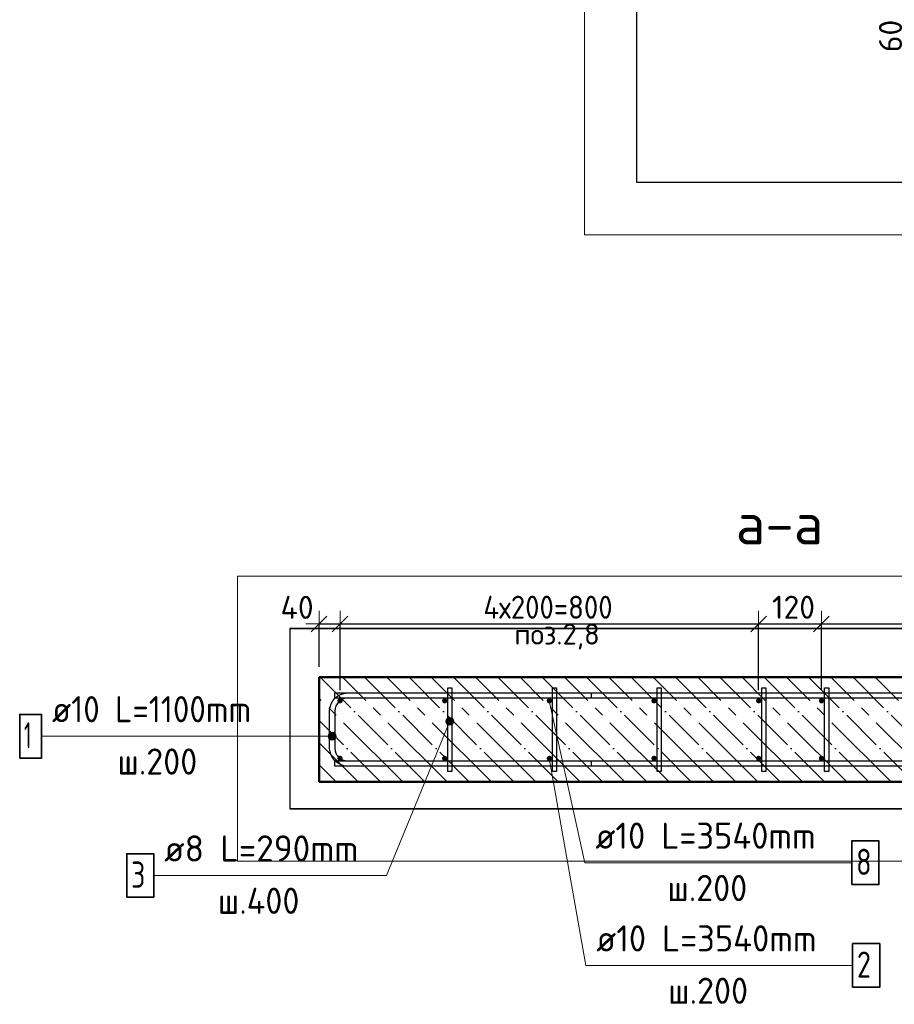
# Model space of a CAD drawing. Header units: millimetres. Extents: x -19950 to 69837, y -2757 to 40090.
# Tile 64 of 136: x 8541 to 10212, y 4877 to 6759. Entities that reach past the tile are written whole.
import ezdxf

# ---------------------------------------------------------------- set-up
doc = ezdxf.new("R2010")
doc.units = ezdxf.units.MM
doc.header["$PDMODE"] = 65
doc.linetypes.add('______11', pattern=[100, 80, -10, 0, -10])
doc.linetypes.add('______5', pattern=[220, 160, -20, 20, -20])
for name, color, linetype, lineweight in [('Standard', 7, 'Continuous', 25), ('Арм.стержн. Арматура края', 96, 'Continuous', 35), ('Арм.стержн. вертикальными 1', 22, 'Continuous', 35), ('Арм.стержн.горизонт. 1', 180, 'Continuous', 35), ('Размерная линия_ общее', 7, 'Continuous', 13)]:
    doc.layers.add(name, color=color, linetype=linetype, lineweight=lineweight)
doc.layers.add('Арм.стержн.Стяжки', color=7, linetype='Continuous', lineweight=35, true_color=0x501e0f)
doc.styles.add('ISOCPEUR', font='ISOCPEUR')
doc.dimstyles.new('DIMSTYLE_5', dxfattribs={"dimtxt": 44, "dimasz": 50, "dimexe": 0, "dimexo": 0, "dimgap": 22, "dimtad": 2, "dimdec": 0, "dimrnd": 5, "dimzin": 12, "dimdsep": 46, "dimtxsty": 'ISOCPEUR', "dimblk1": 'ALL_ML_STRICH', "dimblk2": 'ALL_ML_STRICH', "dimsah": 1, "dimcen": 0, "dimclrd": 7, "dimclre": 256, "dimclrt": 7, "dimadec": 0, "dimazin": 0, "dimtfac": 1, "dimtdec": 0, "dimtix": 1, "dimtmove": 2, "dimatfit": 3, "dimfxl": 0, "dimtvp": 1.2, "dimtzin": 0, "dimlwd": 0, "dimlwe": -3, "dimarcsym": 0})
doc.dimstyles.new('DIMSTYLE_6', dxfattribs={"dimtxt": 44, "dimasz": 50, "dimexe": 0, "dimexo": 0, "dimgap": 22, "dimtad": 2, "dimdec": 0, "dimrnd": 5, "dimzin": 12, "dimdsep": 46, "dimtxsty": 'ISOCPEUR', "dimblk1": 'ALL_ML_STRICH', "dimblk2": 'ALL_ML_STRICH', "dimsah": 1, "dimcen": 0, "dimclrd": 7, "dimclre": 256, "dimclrt": 7, "dimadec": 0, "dimazin": 0, "dimtfac": 1, "dimtdec": 0, "dimtix": 1, "dimtmove": 2, "dimatfit": 3, "dimfxl": 0, "dimtzin": 0, "dimlwd": 0, "dimlwe": -3, "dimarcsym": 0})
doc.dimstyles.new('DIMSTYLE_7', dxfattribs={"dimtxt": 44, "dimasz": 50, "dimexe": 0, "dimexo": 0, "dimgap": 22, "dimtad": 2, "dimdec": 0, "dimrnd": 5, "dimzin": 12, "dimdsep": 46, "dimtxsty": 'ISOCPEUR', "dimblk1": 'ALL_ML_STRICH', "dimblk2": 'ALL_ML_STRICH', "dimsah": 1, "dimcen": 0, "dimclrd": 7, "dimclre": 256, "dimclrt": 7, "dimadec": 0, "dimazin": 0, "dimtfac": 1, "dimtdec": 0, "dimtix": 1, "dimtmove": 2, "dimatfit": 3, "dimfxl": 0, "dimtzin": 0, "dimlwd": 0, "dimlwe": -3, "dimarcsym": 0})

# ---------------------------------------------------------------- blocks, each defined once
blk = doc.blocks.new('ALL_ML_STRICH')
at = {"color": 0, "linetype": 'ByBlock', "lineweight": -2}
for p, q in [((0, -0.5), (0, 0.5)), ((-1, 0), (0.5, 0)), ((-0.3, -0.3), (0.3, 0.3))]:
    blk.add_line(p, q, dxfattribs=at)
blk = doc.blocks.new('*D9')
at = {"layer": 'DEFPOINTS', "color": 7, "linetype": 'Continuous', "lineweight": 13, "transparency": 33554687}
for p in [(9112.9, 5604.1), (9112.9, 5502.4), (9152.9, 5457.4)]:
    blk.add_point(p, dxfattribs=at)
at = {"layer": 'Размерная линия_ общее', "color": 253, "linetype": 'Continuous', "lineweight": -2, "true_color": 0xa0a0a0, "transparency": 33554687}
for p, q in [((9112.9, 5522.4), (9112.9, 5604.1)), ((9152.9, 5477.4), (9152.9, 5604.1))]:
    blk.add_line(p, q, dxfattribs=at)
at = {"layer": 'Размерная линия_ общее', "color": 7, "linetype": 'Continuous', "lineweight": -2, "transparency": 33554687}
blk.add_line((9112.9, 5604.1), (9152.9, 5604.1), dxfattribs=at)
at = {"layer": 'Размерная линия_ общее', "color": 7, "linetype": 'Continuous', "lineweight": 13, "transparency": 33554687, "xscale": 50, "yscale": 50, "zscale": 50, "rotation": 180}
blk.add_blockref('ALL_ML_STRICH', (9112.9, 5604.1), dxfattribs=at)
at = {"layer": 'Размерная линия_ общее', "color": 7, "linetype": 'Continuous', "lineweight": 13, "transparency": 33554687, "xscale": 50, "yscale": 50, "zscale": 50}
blk.add_blockref('ALL_ML_STRICH', (9152.9, 5604.1), dxfattribs=at)
at = {"layer": 'Размерная линия_ общее', "color": 7, "linetype": 'Continuous', "lineweight": 13, "transparency": 33554687, "insert": (9070.9, 5635.9), "char_height": 44, "width": 88, "attachment_point": 5, "style": 'ISOCPEUR'}
blk.add_mtext('\\A1;{40}', dxfattribs=at)
blk = doc.blocks.new('*D10')
at = {"layer": 'DEFPOINTS', "color": 7, "linetype": 'Continuous', "lineweight": 13, "transparency": 33554687}
for p in [(9152.9, 5604.1), (9152.9, 5457.4), (9952.9, 5457.4)]:
    blk.add_point(p, dxfattribs=at)
at = {"layer": 'Размерная линия_ общее', "color": 253, "linetype": 'Continuous', "lineweight": -2, "true_color": 0xa0a0a0, "transparency": 33554687}
for p, q in [((9152.9, 5477.4), (9152.9, 5604.1)), ((9952.9, 5477.4), (9952.9, 5604.1))]:
    blk.add_line(p, q, dxfattribs=at)
at = {"layer": 'Размерная линия_ общее', "color": 7, "linetype": 'Continuous', "lineweight": -2, "transparency": 33554687}
blk.add_line((9152.9, 5604.1), (9952.9, 5604.1), dxfattribs=at)
at = {"layer": 'Размерная линия_ общее', "color": 7, "linetype": 'Continuous', "lineweight": 13, "transparency": 33554687, "xscale": 50, "yscale": 50, "zscale": 50, "rotation": 180}
blk.add_blockref('ALL_ML_STRICH', (9152.9, 5604.1), dxfattribs=at)
at = {"layer": 'Размерная линия_ общее', "color": 7, "linetype": 'Continuous', "lineweight": 13, "transparency": 33554687, "xscale": 50, "yscale": 50, "zscale": 50}
blk.add_blockref('ALL_ML_STRICH', (9952.9, 5604.1), dxfattribs=at)
at = {"layer": 'Размерная линия_ общее', "color": 7, "linetype": 'Continuous', "lineweight": 13, "transparency": 33554687, "insert": (9426.9, 5658.1), "char_height": 44, "width": 2.2, "attachment_point": 1, "line_spacing_factor": 0.60241, "style": 'ISOCPEUR'}
blk.add_mtext('\\W0.91;4х200=800', dxfattribs=at)
blk = doc.blocks.new('*D11')
at = {"layer": 'DEFPOINTS', "color": 7, "linetype": 'Continuous', "lineweight": 13, "transparency": 33554687}
for p in [(9952.9, 5604.1), (9952.9, 5457.4), (10072.9, 5457.4)]:
    blk.add_point(p, dxfattribs=at)
at = {"layer": 'Размерная линия_ общее', "color": 253, "linetype": 'Continuous', "lineweight": -2, "true_color": 0xa0a0a0, "transparency": 33554687}
for p, q in [((9952.9, 5477.4), (9952.9, 5604.1)), ((10072.9, 5477.4), (10072.9, 5604.1))]:
    blk.add_line(p, q, dxfattribs=at)
at = {"layer": 'Размерная линия_ общее', "color": 7, "linetype": 'Continuous', "lineweight": -2, "transparency": 33554687}
blk.add_line((9952.9, 5604.1), (10072.9, 5604.1), dxfattribs=at)
at = {"layer": 'Размерная линия_ общее', "color": 7, "linetype": 'Continuous', "lineweight": 13, "transparency": 33554687, "xscale": 50, "yscale": 50, "zscale": 50, "rotation": 180}
blk.add_blockref('ALL_ML_STRICH', (9952.9, 5604.1), dxfattribs=at)
at = {"layer": 'Размерная линия_ общее', "color": 7, "linetype": 'Continuous', "lineweight": 13, "transparency": 33554687, "xscale": 50, "yscale": 50, "zscale": 50}
blk.add_blockref('ALL_ML_STRICH', (10072.9, 5604.1), dxfattribs=at)
at = {"layer": 'Размерная линия_ общее', "color": 7, "linetype": 'Continuous', "lineweight": 13, "transparency": 33554687, "insert": (10019.5, 5636.1), "char_height": 44, "width": 132, "attachment_point": 5, "style": 'ISOCPEUR'}
blk.add_mtext('\\A1;{120}', dxfattribs=at)
blk = doc.blocks.new('*D12')
at = {"layer": 'DEFPOINTS', "color": 7, "linetype": 'Continuous', "lineweight": 13, "transparency": 33554687}
for p in [(10072.9, 5604.1), (10072.9, 5457.4), (10872.9, 5457.4)]:
    blk.add_point(p, dxfattribs=at)
at = {"layer": 'Размерная линия_ общее', "color": 253, "linetype": 'Continuous', "lineweight": -2, "true_color": 0xa0a0a0, "transparency": 33554687}
for p, q in [((10072.9, 5477.4), (10072.9, 5604.1)), ((10872.9, 5477.4), (10872.9, 5604.1))]:
    blk.add_line(p, q, dxfattribs=at)
at = {"layer": 'Размерная линия_ общее', "color": 7, "linetype": 'Continuous', "lineweight": -2, "transparency": 33554687}
blk.add_line((10072.9, 5604.1), (10872.9, 5604.1), dxfattribs=at)
at = {"layer": 'Размерная линия_ общее', "color": 7, "linetype": 'Continuous', "lineweight": 13, "transparency": 33554687, "xscale": 50, "yscale": 50, "zscale": 50, "rotation": 180}
blk.add_blockref('ALL_ML_STRICH', (10072.9, 5604.1), dxfattribs=at)
at = {"layer": 'Размерная линия_ общее', "color": 7, "linetype": 'Continuous', "lineweight": 13, "transparency": 33554687, "xscale": 50, "yscale": 50, "zscale": 50}
blk.add_blockref('ALL_ML_STRICH', (10872.9, 5604.1), dxfattribs=at)
at = {"layer": 'Размерная линия_ общее', "color": 7, "linetype": 'Continuous', "lineweight": 13, "transparency": 33554687, "insert": (10346.9, 5658.1), "char_height": 44, "width": 2.2, "attachment_point": 1, "line_spacing_factor": 0.60241, "style": 'ISOCPEUR'}
blk.add_mtext('\\W0.91;4х200=800', dxfattribs=at)
blk = doc.blocks.new('*D207')
at = {"layer": 'DEFPOINTS', "color": 7, "linetype": 'Continuous', "lineweight": 13, "transparency": 33554687}
for p in [(10036.6, 6852.6), (10017.5, 6792.6), (10241.6, 6792.6)]:
    blk.add_point(p, dxfattribs=at)
at = {"layer": 'Размерная линия_ общее', "color": 253, "linetype": 'Continuous', "lineweight": -2, "true_color": 0xa0a0a0, "transparency": 33554687}
for p, q in [((10056.6, 6852.6), (10241.6, 6852.6)), ((10037.5, 6792.6), (10241.6, 6792.6))]:
    blk.add_line(p, q, dxfattribs=at)
at = {"layer": 'Размерная линия_ общее', "color": 7, "linetype": 'Continuous', "lineweight": -2, "transparency": 33554687}
blk.add_line((10241.6, 6792.6), (10241.6, 6852.6), dxfattribs=at)
at = {"layer": 'Размерная линия_ общее', "color": 7, "linetype": 'Continuous', "lineweight": 13, "transparency": 33554687, "xscale": 50, "yscale": 50, "zscale": 50}
for p, rotation in [((10241.6, 6852.6), 90), ((10241.6, 6792.6), 270)]:
    blk.add_blockref('ALL_ML_STRICH', p, dxfattribs=dict(at, rotation=rotation))
at = {"layer": 'Размерная линия_ общее', "color": 7, "linetype": 'Continuous', "lineweight": 13, "transparency": 33554687, "insert": (10204.8, 6727.6), "char_height": 44, "width": 88, "attachment_point": 5, "rotation": 90, "style": 'ISOCPEUR'}
blk.add_mtext('\\A1;{60}', dxfattribs=at)

msp = doc.modelspace()

# ---------------------------------------------------------------- hatches: boundary and pattern name
at = {"layer": 'Арм.стержн. Арматура края', "linetype": 'Continuous', "lineweight": 13, "transparency": 33554687}
for points in [[(9131.5, 5385.9), (9131.5, 5393.4), (9130.4, 5389.7)], [(9131.5, 5393.4), (9134.2, 5383.2), (9134.2, 5396.1)], [(9131.5, 5393.4), (9131.5, 5385.9), (9134.2, 5383.2)], [(9134.2, 5396.1), (9137.9, 5382.2), (9137.9, 5397.2)], [(9134.2, 5396.1), (9134.2, 5383.2), (9137.9, 5382.2)], [(9137.9, 5397.2), (9137.9, 5382.2), (9141.7, 5383.2)], [(9137.9, 5397.2), (9141.7, 5383.2), (9141.7, 5396.1)], [(9141.7, 5396.1), (9141.7, 5383.2), (9144.4, 5385.9)], [(9141.7, 5396.1), (9144.4, 5385.9), (9144.4, 5393.4)], [(9144.4, 5393.4), (9144.4, 5385.9), (9145.4, 5389.7)]]:
    msp.add_hatch(color=7, dxfattribs=at).paths.add_polyline_path(points)
at = {"layer": 'Арм.стержн. вертикальными 1', "linetype": 'Continuous', "lineweight": 50, "transparency": 33554687}
for points in [[(9152.9, 5462.4), (9151, 5462), (9149.4, 5460.9), (9148.3, 5459.3), (9147.9, 5457.4), (9148.3, 5455.4), (9149.4, 5453.8), (9151, 5452.7), (9152.9, 5452.4), (9154.8, 5452.7), (9156.5, 5453.8), (9157.6, 5455.4), (9157.9, 5457.4), (9157.6, 5459.3), (9156.5, 5460.9), (9154.8, 5462)], [(9352.9, 5462.4), (9351, 5462), (9349.4, 5460.9), (9348.3, 5459.3), (9347.9, 5457.4), (9348.3, 5455.4), (9349.4, 5453.8), (9351, 5452.7), (9352.9, 5452.4), (9354.8, 5452.7), (9356.5, 5453.8), (9357.6, 5455.4), (9357.9, 5457.4), (9357.6, 5459.3), (9356.5, 5460.9), (9354.8, 5462)], [(9552.9, 5462.4), (9551, 5462), (9549.4, 5460.9), (9548.3, 5459.3), (9547.9, 5457.4), (9548.3, 5455.4), (9549.4, 5453.8), (9551, 5452.7), (9552.9, 5452.4), (9554.8, 5452.7), (9556.5, 5453.8), (9557.6, 5455.4), (9557.9, 5457.4), (9557.6, 5459.3), (9556.5, 5460.9), (9554.8, 5462)], [(9752.9, 5462.4), (9751, 5462), (9749.4, 5460.9), (9748.3, 5459.3), (9747.9, 5457.4), (9748.3, 5455.4), (9749.4, 5453.8), (9751, 5452.7), (9752.9, 5452.4), (9754.8, 5452.7), (9756.5, 5453.8), (9757.6, 5455.4), (9757.9, 5457.4), (9757.6, 5459.3), (9756.5, 5460.9), (9754.8, 5462)], [(9952.9, 5462.4), (9951, 5462), (9949.4, 5460.9), (9948.3, 5459.3), (9947.9, 5457.4), (9948.3, 5455.4), (9949.4, 5453.8), (9951, 5452.7), (9952.9, 5452.4), (9954.8, 5452.7), (9956.5, 5453.8), (9957.6, 5455.4), (9957.9, 5457.4), (9957.6, 5459.3), (9956.5, 5460.9), (9954.8, 5462)], [(10072.9, 5462.4), (10071, 5462), (10069.4, 5460.9), (10068.3, 5459.3), (10067.9, 5457.4), (10068.3, 5455.4), (10069.4, 5453.8), (10071, 5452.7), (10072.9, 5452.4), (10074.8, 5452.7), (10076.5, 5453.8), (10077.6, 5455.4), (10077.9, 5457.4), (10077.6, 5459.3), (10076.5, 5460.9), (10074.8, 5462)], [(9152.9, 5352.4), (9151, 5352), (9149.4, 5350.9), (9148.3, 5349.3), (9147.9, 5347.4), (9148.3, 5345.4), (9149.4, 5343.8), (9151, 5342.7), (9152.9, 5342.4), (9154.8, 5342.7), (9156.5, 5343.8), (9157.6, 5345.4), (9157.9, 5347.4), (9157.6, 5349.3), (9156.5, 5350.9), (9154.8, 5352)], [(9352.9, 5352.4), (9351, 5352), (9349.4, 5350.9), (9348.3, 5349.3), (9347.9, 5347.4), (9348.3, 5345.4), (9349.4, 5343.8), (9351, 5342.7), (9352.9, 5342.4), (9354.8, 5342.7), (9356.5, 5343.8), (9357.6, 5345.4), (9357.9, 5347.4), (9357.6, 5349.3), (9356.5, 5350.9), (9354.8, 5352)], [(9552.9, 5352.4), (9551, 5352), (9549.4, 5350.9), (9548.3, 5349.3), (9547.9, 5347.4), (9548.3, 5345.4), (9549.4, 5343.8), (9551, 5342.7), (9552.9, 5342.4), (9554.8, 5342.7), (9556.5, 5343.8), (9557.6, 5345.4), (9557.9, 5347.4), (9557.6, 5349.3), (9556.5, 5350.9), (9554.8, 5352)], [(9752.9, 5352.4), (9751, 5352), (9749.4, 5350.9), (9748.3, 5349.3), (9747.9, 5347.4), (9748.3, 5345.4), (9749.4, 5343.8), (9751, 5342.7), (9752.9, 5342.4), (9754.8, 5342.7), (9756.5, 5343.8), (9757.6, 5345.4), (9757.9, 5347.4), (9757.6, 5349.3), (9756.5, 5350.9), (9754.8, 5352)], [(9952.9, 5352.4), (9951, 5352), (9949.4, 5350.9), (9948.3, 5349.3), (9947.9, 5347.4), (9948.3, 5345.4), (9949.4, 5343.8), (9951, 5342.7), (9952.9, 5342.4), (9954.8, 5342.7), (9956.5, 5343.8), (9957.6, 5345.4), (9957.9, 5347.4), (9957.6, 5349.3), (9956.5, 5350.9), (9954.8, 5352)], [(10072.9, 5352.4), (10071, 5352), (10069.4, 5350.9), (10068.3, 5349.3), (10067.9, 5347.4), (10068.3, 5345.4), (10069.4, 5343.8), (10071, 5342.7), (10072.9, 5342.4), (10074.8, 5342.7), (10076.5, 5343.8), (10077.6, 5345.4), (10077.9, 5347.4), (10077.6, 5349.3), (10076.5, 5350.9), (10074.8, 5352)]]:
    msp.add_hatch(color=4, dxfattribs=at).paths.add_polyline_path(points)
at = {"layer": 'Арм.стержн.Стяжки', "linetype": 'Continuous', "lineweight": 13, "transparency": 33554687}
for points in [[(9355.5, 5417.1), (9369.9, 5415.3), (9356, 5421)], [(9356, 5421), (9370.3, 5419.1), (9358.4, 5424)], [(9356, 5421), (9369.9, 5415.3), (9370.3, 5419.1)], [(9358.4, 5424), (9368.9, 5422.6), (9361.9, 5425.5)], [(9358.4, 5424), (9370.3, 5419.1), (9368.9, 5422.6)], [(9361.9, 5425.5), (9368.9, 5422.6), (9365.8, 5425)], [(9357, 5413.6), (9367.5, 5412.2), (9355.5, 5417.1)], [(9355.5, 5417.1), (9367.5, 5412.2), (9369.9, 5415.3)], [(9364, 5410.7), (9357, 5413.6), (9360.1, 5411.2)], [(9357, 5413.6), (9364, 5410.7), (9367.5, 5412.2)]]:
    msp.add_hatch(color=7, dxfattribs=at).paths.add_polyline_path(points)

# ---------------------------------------------------------------- linework, layer by layer
at = {"layer": 'Standard', "color": 52, "linetype": 'Continuous', "lineweight": -3, "transparency": 33554687}
for p, q in [((9720.1, 6447.4), (9720.1, 10185.2)), ((9720.1, 6447.4), (9720.1, 10185.2)), ((10340.1, 6447.4), (9720.1, 6447.4)), ((10340.1, 6447.4), (9720.1, 6447.4)), ((9057, 5595.6), (9057, 5250.8)), ((9057, 5595.6), (9057, 5250.8)), ((9057, 5595.6), (10959.8, 5595.6)), ((10959.8, 5595.6), (9057, 5595.6)), ((9057, 5250.8), (10959.8, 5250.8)), ((10959.8, 5250.8), (9057, 5250.8))]:
    msp.add_line(p, q, dxfattribs=at)
at = {"layer": 'Standard', "color": 7, "linetype": 'Continuous', "lineweight": 50, "transparency": 33554687}
for p, q in [((9112.9, 5502.4), (9112.9, 5302.4)), ((10912.9, 5502.4), (9112.9, 5502.4)), ((9112.9, 5302.4), (10912.9, 5302.4))]:
    msp.add_line(p, q, dxfattribs=at)
at = {"layer": 'Standard', "color": 7, "linetype": '______11', "lineweight": -3, "transparency": 33554687}
for p, q in [((9315.1, 5302.4), (9115.1, 5502.4)), ((9400, 5302.4), (9200, 5502.4)), ((9484.8, 5302.4), (9284.8, 5502.4)), ((9569.7, 5302.4), (9369.7, 5502.4)), ((9654.5, 5302.4), (9454.5, 5502.4)), ((9739.4, 5302.4), (9539.4, 5502.4)), ((9824.2, 5302.4), (9624.2, 5502.4)), ((9909.1, 5302.4), (9709.1, 5502.4)), ((9993.9, 5302.4), (9793.9, 5502.4)), ((10078.8, 5302.4), (9878.8, 5502.4)), ((10163.6, 5302.4), (9963.6, 5502.4)), ((10248.5, 5302.4), (10048.5, 5502.4)), ((10333.3, 5302.4), (10133.3, 5502.4)), ((9230.3, 5302.4), (9112.9, 5419.7)), ((9145.4, 5302.4), (9112.9, 5334.8))]:
    msp.add_line(p, q, dxfattribs=at)
at = {"layer": 'Standard', "color": 7, "linetype": '______5', "lineweight": -3, "transparency": 33554687}
for p, q in [((9357.5, 5302.4), (9157.5, 5502.4)), ((9442.4, 5302.4), (9242.4, 5502.4)), ((9527.2, 5302.4), (9327.2, 5502.4)), ((9612.1, 5302.4), (9412.1, 5502.4)), ((9697, 5302.4), (9497, 5502.4)), ((9781.8, 5302.4), (9581.8, 5502.4)), ((9866.7, 5302.4), (9666.7, 5502.4)), ((9951.5, 5302.4), (9751.5, 5502.4)), ((10036.4, 5302.4), (9836.4, 5502.4)), ((10121.2, 5302.4), (9921.2, 5502.4)), ((10206.1, 5302.4), (10006.1, 5502.4)), ((10290.9, 5302.4), (10090.9, 5502.4)), ((10375.8, 5302.4), (10175.8, 5502.4)), ((9272.7, 5302.4), (9112.9, 5462.1)), ((9187.8, 5302.4), (9112.9, 5377.3))]:
    msp.add_line(p, q, dxfattribs=at)
at = {"layer": 'Standard', "color": 7, "linetype": 'Continuous', "lineweight": 13, "transparency": 33554687}
for points in [[(9620.1, 6347.4), (10440.1, 6347.4), (10440.1, 10285.2), (9620.1, 10285.2), (9620.1, 6347.4)], [(11059.8, 5150.8), (11059.8, 5695.6), (8957, 5695.6), (8957, 5150.8), (11059.8, 5150.8)]]:
    msp.add_lwpolyline(points, dxfattribs=at)
at = {"layer": 'Арм.стержн. Арматура края', "color": 7, "linetype": 'Continuous', "lineweight": 13, "transparency": 33554687}
for p, q in [((8582.5, 5389.7), (9067.5, 5389.7)), ((9067.5, 5389.7), (9137.9, 5389.7)), ((9130.4, 5389.7), (9130.4, 5389.7)), ((9137.9, 5397.2), (9137.9, 5397.2)), ((9137.9, 5382.2), (9137.9, 5382.2)), ((9145.4, 5389.7), (9145.4, 5389.7))]:
    msp.add_line(p, q, dxfattribs=at)
at = {"layer": 'Арм.стержн. Арматура края', "color": 4, "linetype": 'Continuous', "lineweight": 25, "transparency": 33554687}
msp.add_lwpolyline([(9632.9, 5462.4), (9167, 5462.4), (9162.5, 5461.7), (9157.9, 5460.2), (9153.7, 5457.9), (9150.3, 5455), (9147.4, 5451.6), (9145.1, 5447.4), (9143.6, 5442.8), (9142.9, 5438.3), (9142.9, 5366.4), (9143.6, 5361.9), (9145.1, 5357.3), (9147.4, 5353.1), (9150.3, 5349.7), (9153.7, 5346.8), (9157.9, 5344.5), (9162.5, 5343), (9167, 5342.4), (9632.9, 5342.4), (9632.9, 5332.4), (9166.3, 5332.4), (9160.2, 5333.2), (9153.8, 5335.3), (9148, 5338.6), (9143.2, 5342.6), (9139.2, 5347.4), (9135.9, 5353.3), (9133.8, 5359.6), (9132.9, 5365.7), (9132.9, 5439), (9133.8, 5445.1), (9135.9, 5451.5), (9139.2, 5457.3), (9143.2, 5462.1), (9148, 5466.1), (9153.8, 5469.4), (9160.2, 5471.5), (9166.3, 5472.4), (9632.9, 5472.4), (9632.9, 5462.4)], dxfattribs=at)
msp.add_lwpolyline([(9632.9, 5462.4), (9167, 5462.4), (9162.5, 5461.7), (9157.9, 5460.2), (9153.7, 5457.9), (9150.3, 5455), (9147.4, 5451.6), (9145.1, 5447.4), (9143.6, 5442.8), (9142.9, 5438.3), (9142.9, 5366.4), (9143.6, 5361.9), (9145.1, 5357.3), (9147.4, 5353.1), (9150.3, 5349.7), (9153.7, 5346.8), (9157.9, 5344.5), (9162.5, 5343), (9167, 5342.4), (9632.9, 5342.4), (9632.9, 5332.4), (9166.3, 5332.4), (9160.2, 5333.2), (9153.8, 5335.3), (9148, 5338.6), (9143.2, 5342.6), (9139.2, 5347.4), (9135.9, 5353.3), (9133.8, 5359.6), (9132.9, 5365.7), (9132.9, 5439), (9133.8, 5445.1), (9135.9, 5451.5), (9139.2, 5457.3), (9143.2, 5462.1), (9148, 5466.1), (9153.8, 5469.4), (9160.2, 5471.5), (9166.3, 5472.4), (9632.9, 5472.4), (9632.9, 5462.4)], dxfattribs=at)
msp.add_lwpolyline([(9632.9, 5462.4), (9167, 5462.4), (9162.5, 5461.7), (9157.9, 5460.2), (9153.7, 5457.9), (9150.3, 5455), (9147.4, 5451.6), (9145.1, 5447.4), (9143.6, 5442.8), (9142.9, 5438.3), (9142.9, 5366.4), (9143.6, 5361.9), (9145.1, 5357.3), (9147.4, 5353.1), (9150.3, 5349.7), (9153.7, 5346.8), (9157.9, 5344.5), (9162.5, 5343), (9167, 5342.4), (9632.9, 5342.4), (9632.9, 5332.4), (9166.3, 5332.4), (9160.2, 5333.2), (9153.8, 5335.3), (9148, 5338.6), (9143.2, 5342.6), (9139.2, 5347.4), (9135.9, 5353.3), (9133.8, 5359.6), (9132.9, 5365.7), (9132.9, 5439), (9133.8, 5445.1), (9135.9, 5451.5), (9139.2, 5457.3), (9143.2, 5462.1), (9148, 5466.1), (9153.8, 5469.4), (9160.2, 5471.5), (9166.3, 5472.4), (9632.9, 5472.4), (9632.9, 5462.4)], dxfattribs=at)
msp.add_lwpolyline([(9632.9, 5462.4), (9167, 5462.4), (9162.5, 5461.7), (9157.9, 5460.2), (9153.7, 5457.9), (9150.3, 5455), (9147.4, 5451.6), (9145.1, 5447.4), (9143.6, 5442.8), (9142.9, 5438.3), (9142.9, 5366.4), (9143.6, 5361.9), (9145.1, 5357.3), (9147.4, 5353.1), (9150.3, 5349.7), (9153.7, 5346.8), (9157.9, 5344.5), (9162.5, 5343), (9167, 5342.4), (9632.9, 5342.4), (9632.9, 5332.4), (9166.3, 5332.4), (9160.2, 5333.2), (9153.8, 5335.3), (9148, 5338.6), (9143.2, 5342.6), (9139.2, 5347.4), (9135.9, 5353.3), (9133.8, 5359.6), (9132.9, 5365.7), (9132.9, 5439), (9133.8, 5445.1), (9135.9, 5451.5), (9139.2, 5457.3), (9143.2, 5462.1), (9148, 5466.1), (9153.8, 5469.4), (9160.2, 5471.5), (9166.3, 5472.4), (9632.9, 5472.4), (9632.9, 5462.4)], dxfattribs=at)
msp.add_lwpolyline([(9632.9, 5462.4), (9167, 5462.4), (9162.5, 5461.7), (9157.9, 5460.2), (9153.7, 5457.9), (9150.3, 5455), (9147.4, 5451.6), (9145.1, 5447.4), (9143.6, 5442.8), (9142.9, 5438.3), (9142.9, 5366.4), (9143.6, 5361.9), (9145.1, 5357.3), (9147.4, 5353.1), (9150.3, 5349.7), (9153.7, 5346.8), (9157.9, 5344.5), (9162.5, 5343), (9167, 5342.4), (9632.9, 5342.4), (9632.9, 5332.4), (9166.3, 5332.4), (9160.2, 5333.2), (9153.8, 5335.3), (9148, 5338.6), (9143.2, 5342.6), (9139.2, 5347.4), (9135.9, 5353.3), (9133.8, 5359.6), (9132.9, 5365.7), (9132.9, 5439), (9133.8, 5445.1), (9135.9, 5451.5), (9139.2, 5457.3), (9143.2, 5462.1), (9148, 5466.1), (9153.8, 5469.4), (9160.2, 5471.5), (9166.3, 5472.4), (9632.9, 5472.4), (9632.9, 5462.4)], dxfattribs=at)
at = {"layer": 'Арм.стержн. Арматура края', "color": 7, "linetype": 'Continuous', "lineweight": 35, "transparency": 33554687}
msp.add_lwpolyline([(8540.8, 5348), (8582.5, 5348), (8582.5, 5431.3), (8540.8, 5431.3), (8540.8, 5348)], dxfattribs=at)
at = {"layer": 'Арм.стержн. Арматура края', "color": 7, "linetype": 'Continuous', "lineweight": 13, "transparency": 33554687}
msp.add_circle((9137.9, 5389.7), 7.5, dxfattribs=at)
at = {"layer": 'Арм.стержн. вертикальными 1', "color": 7, "linetype": 'Continuous', "lineweight": 13, "transparency": 33554687}
for p, q in [((9620.9, 5147.9), (9552.9, 5457.4)), ((9622.5, 4951.6), (9552.9, 5347.4)), ((9620.9, 5147.9), (10130.9, 5147.9)), ((9622.5, 4951.6), (10132.5, 4951.6))]:
    msp.add_line(p, q, dxfattribs=at)
at = {"layer": 'Арм.стержн. вертикальными 1', "color": 7, "linetype": 'Continuous', "lineweight": 35, "transparency": 33554687}
for points in [[(10130.9, 5106.2), (10182.6, 5106.2), (10182.6, 5189.6), (10130.9, 5189.6), (10130.9, 5106.2)], [(10132.5, 4909.9), (10184.2, 4909.9), (10184.2, 4993.3), (10132.5, 4993.3), (10132.5, 4909.9)]]:
    msp.add_lwpolyline(points, dxfattribs=at)
at = {"layer": 'Арм.стержн.горизонт. 1', "color": 52, "linetype": 'Continuous', "lineweight": 50, "transparency": 33554687}
for p, q in [((9112.9, 5502.4), (9112.9, 5502.4)), ((9112.9, 5302.4), (9112.9, 5302.4))]:
    msp.add_line(p, q, dxfattribs=at)
at = {"layer": 'Арм.стержн.горизонт. 1', "color": 4, "linetype": 'Continuous', "lineweight": 25, "transparency": 33554687}
for points in [[(10882.9, 5462.4), (9142.9, 5462.4), (9142.9, 5472.4), (10882.9, 5472.4), (10882.9, 5462.4)], [(10882.9, 5462.4), (9142.9, 5462.4), (9142.9, 5472.4), (10882.9, 5472.4), (10882.9, 5462.4)], [(10882.9, 5462.4), (9142.9, 5462.4), (9142.9, 5472.4), (10882.9, 5472.4), (10882.9, 5462.4)], [(10882.9, 5462.4), (9142.9, 5462.4), (9142.9, 5472.4), (10882.9, 5472.4), (10882.9, 5462.4)], [(10882.9, 5462.4), (9142.9, 5462.4), (9142.9, 5472.4), (10882.9, 5472.4), (10882.9, 5462.4)], [(10882.9, 5332.4), (9142.9, 5332.4), (9142.9, 5342.4), (10882.9, 5342.4), (10882.9, 5332.4)], [(10882.9, 5332.4), (9142.9, 5332.4), (9142.9, 5342.4), (10882.9, 5342.4), (10882.9, 5332.4)], [(10882.9, 5332.4), (9142.9, 5332.4), (9142.9, 5342.4), (10882.9, 5342.4), (10882.9, 5332.4)], [(10882.9, 5332.4), (9142.9, 5332.4), (9142.9, 5342.4), (10882.9, 5342.4), (10882.9, 5332.4)], [(10882.9, 5332.4), (9142.9, 5332.4), (9142.9, 5342.4), (10882.9, 5342.4), (10882.9, 5332.4)]]:
    msp.add_lwpolyline(points, dxfattribs=at)
at = {"layer": 'Арм.стержн.Стяжки', "color": 7, "linetype": 'Continuous', "lineweight": 13, "transparency": 33554687}
for p, q in [((9356, 5421), (9356, 5421)), ((9365.8, 5425), (9365.8, 5425)), ((9241.9, 5123.6), (9362.9, 5418.1)), ((9360.1, 5411.2), (9360.1, 5411.2)), ((9369.9, 5415.3), (9369.9, 5415.3)), ((8796.9, 5123.6), (9241.9, 5123.6))]:
    msp.add_line(p, q, dxfattribs=at)
at = {"layer": 'Арм.стержн.Стяжки', "color": 40, "linetype": 'Continuous', "lineweight": 25, "transparency": 33554687}
for points in [[(9366.9, 5482.4), (9366.9, 5322.4), (9358.9, 5322.4), (9358.9, 5482.4), (9366.9, 5482.4)], [(9366.9, 5482.4), (9366.9, 5322.4), (9358.9, 5322.4), (9358.9, 5482.4), (9366.9, 5482.4)], [(9366.9, 5482.4), (9366.9, 5322.4), (9358.9, 5322.4), (9358.9, 5482.4), (9366.9, 5482.4)], [(9566.9, 5482.4), (9566.9, 5322.4), (9558.9, 5322.4), (9558.9, 5482.4), (9566.9, 5482.4)], [(9566.9, 5482.4), (9566.9, 5322.4), (9558.9, 5322.4), (9558.9, 5482.4), (9566.9, 5482.4)], [(9766.9, 5482.4), (9766.9, 5322.4), (9758.9, 5322.4), (9758.9, 5482.4), (9766.9, 5482.4)], [(9766.9, 5482.4), (9766.9, 5322.4), (9758.9, 5322.4), (9758.9, 5482.4), (9766.9, 5482.4)], [(9766.9, 5482.4), (9766.9, 5322.4), (9758.9, 5322.4), (9758.9, 5482.4), (9766.9, 5482.4)], [(9966.9, 5482.4), (9966.9, 5322.4), (9958.9, 5322.4), (9958.9, 5482.4), (9966.9, 5482.4)], [(9966.9, 5482.4), (9966.9, 5322.4), (9958.9, 5322.4), (9958.9, 5482.4), (9966.9, 5482.4)], [(10086.9, 5482.4), (10086.9, 5322.4), (10078.9, 5322.4), (10078.9, 5482.4), (10086.9, 5482.4)], [(10086.9, 5482.4), (10086.9, 5322.4), (10078.9, 5322.4), (10078.9, 5482.4), (10086.9, 5482.4)], [(10086.9, 5482.4), (10086.9, 5322.4), (10078.9, 5322.4), (10078.9, 5482.4), (10086.9, 5482.4)]]:
    msp.add_lwpolyline(points, dxfattribs=at)
at = {"layer": 'Арм.стержн.Стяжки', "color": 7, "linetype": 'Continuous', "lineweight": 35, "transparency": 33554687}
msp.add_lwpolyline([(8745.3, 5081.9), (8796.9, 5081.9), (8796.9, 5165.2), (8745.3, 5165.2), (8745.3, 5081.9)], dxfattribs=at)
at = {"layer": 'Арм.стержн.Стяжки', "color": 7, "linetype": 'Continuous', "lineweight": 13, "transparency": 33554687}
msp.add_circle((9362.9, 5418.1), 7.5, dxfattribs=at)

# ---------------------------------------------------------------- texts
at = {"layer": 'Standard', "color": 7, "linetype": 'Continuous', "lineweight": 13, "transparency": 33554687, "style": 'ISOCPEUR'}
for s, insert, char_height, width, attachment_point in [('\\A1;{\\fISOCPEUR|i0|b0;\\H80.000000;\\W1.000000;\\C7;а-а}\\P', (9909.2, 5796.1), 80, 220.8, 4), ('\\A1;{\\fISOCPEUR|i0|b0;\\H40.000000;\\W1.000000;\\C7;поз.2,8}\\P', (9486.1, 5555.4), 40, 183.07, 7)]:
    msp.add_mtext(s, dxfattribs=dict(at, insert=insert, char_height=char_height, width=width, attachment_point=attachment_point))
at = {"layer": 'Арм.стержн. Арматура края', "color": 7, "linetype": 'Continuous', "lineweight": 25, "transparency": 33554687, "char_height": 50, "attachment_point": 7, "style": 'ISOCPEUR'}
for s, insert, width in [('\\W0.92;ø10 L=1100mm ', (8602.5, 5416.3), 467.782), ('\\W0.56;1', (8549.1, 5366.3), 38.889), ('\\W0.95;ш.200 ', (8727.5, 5316.3), 218.666)]:
    msp.add_mtext(s, dxfattribs=dict(at, insert=insert, width=width))
at = {"layer": 'Арм.стержн. вертикальными 1', "color": 7, "linetype": 'Continuous', "lineweight": 25, "transparency": 33554687, "char_height": 50, "attachment_point": 7, "style": 'ISOCPEUR'}
for s, insert, width in [('\\W0.96;ø10 L=3540mm ', (9640.9, 5174.6), 493.775), ('\\W0.78;8', (10139.2, 5124.6), 54.401), ('\\W0.95;ш.200 ', (9778.4, 5074.6), 218.666), ('\\W0.96;ø10 L=3540mm ', (9642.5, 4978.3), 493.775), ('\\W0.78;2', (10140.8, 4928.3), 54.401), ('\\W0.95;ш.200 ', (9780, 4878.3), 218.666)]:
    msp.add_mtext(s, dxfattribs=dict(at, insert=insert, width=width))
at = {"layer": 'Арм.стержн.Стяжки', "color": 7, "linetype": 'Continuous', "lineweight": 25, "transparency": 33554687, "char_height": 50, "attachment_point": 7, "style": 'ISOCPEUR'}
for s, insert, width in [('\\W0.98;ø8 L=290mm ', (8816.9, 5150.2), 429.211), ('\\W0.78;3', (8753.6, 5100.2), 54.401), ('\\W0.95;ш.400 ', (8919.4, 5050.2), 223.706)]:
    msp.add_mtext(s, dxfattribs=dict(at, insert=insert, width=width))

# ---------------------------------------------------------------- dimensions: what is measured, and where the dimension line sits
at = {"layer": 'Размерная линия_ общее', "color": 7, "linetype": 'Continuous', "lineweight": 13, "transparency": 33554687}
dim = msp.add_linear_dim(base=(10241.6, 6852.6), p1=(10037.5, 6792.6), p2=(10056.6, 6852.6), angle=90, dimstyle='DIMSTYLE_5', override={"dimpost": '<>', "dimclrd": 7, "dimclre": 253, "dimclrt": 7, "dimlwd": 0, "dimlwe": 65533}, dxfattribs=at)
dim.commit()
dim.dimension.update_dxf_attribs({"geometry": '*D207', "text_midpoint": (10204.8, 6727.6), "dimtype": 160})
for base, p1, p2, picture, middle in [((9152.9, 5604.1), (9112.9, 5522.4), (9152.9, 5477.4), '*D9', (9070.9, 5635.9)), ((10072.9, 5604.1), (9952.9, 5477.4), (10072.9, 5477.4), '*D11', (10019.5, 5636.1))]:
    dim = msp.add_linear_dim(base=base, p1=p1, p2=p2, dimstyle='DIMSTYLE_5', override={"dimpost": '<>', "dimclrd": 7, "dimclre": 253, "dimclrt": 7, "dimlwd": 0, "dimlwe": 65533}, dxfattribs=at)
    dim.commit()
    dim.dimension.update_dxf_attribs({"geometry": picture, "text_midpoint": middle, "dimtype": 160})
for base, p1, p2, dimstyle, picture, middle in [((9952.9, 5604.1), (9152.9, 5477.4), (9952.9, 5477.4), 'DIMSTYLE_6', '*D10', (9552.9, 5626.1)), ((10872.9, 5604.1), (10072.9, 5477.4), (10872.9, 5477.4), 'DIMSTYLE_7', '*D12', (10472.9, 5626.1))]:
    dim = msp.add_linear_dim(base=base, p1=p1, p2=p2, text='\\W0.91;4х200=800', dimstyle=dimstyle, override={"dimpost": '<>', "dimclrd": 7, "dimclre": 253, "dimclrt": 7, "dimlwd": 0, "dimlwe": 65533}, dxfattribs=at)
    dim.commit()
    dim.dimension.update_dxf_attribs({"geometry": picture, "text_midpoint": middle, "dimtype": 160})

doc.saveas('drawing.dxf')
